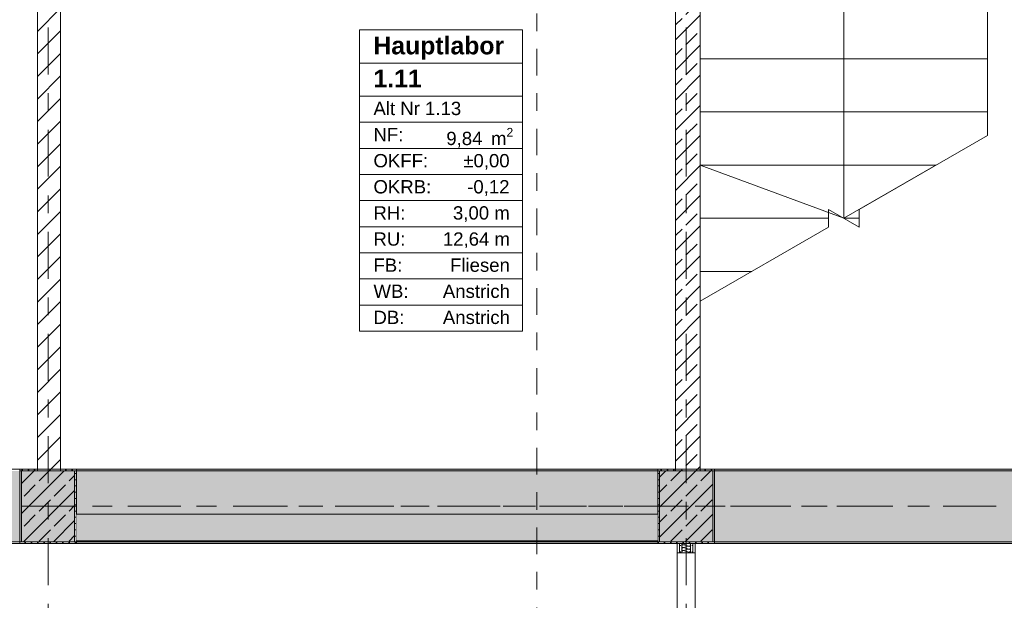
# Model space of a CAD drawing. Header units: metres. Extents: x -3.6 to 84.5, y -11 to 16.8.
# Tile 53 of 256: x 7.6 to 13.1, y 7.8 to 11. Entities that reach past the tile are written whole.
import ezdxf

# ---------------------------------------------------------------- set-up
doc = ezdxf.new("R2010")
doc.units = ezdxf.units.M
doc.header["$MEASUREMENT"] = 0
for name, pattern in [('Achse', [0.2, 0.1, -0.05, 0, -0.05]), ('Schnittlinie', [0.3, 0.15, -0.075, 0, -0.075]), ('Strichlinie doppelt', [0.546806, 0.264583, -0.105833, 0.070556, -0.105833]), ('Wipeout_Contour', [1, 0, -1])]:
    doc.linetypes.add(name, pattern=pattern)
for name, color, linetype in [('201a - Marker.Schnitt - optisch Grundriss', 7, 'Continuous'), ('401 - Zone.Raum_ Raumbegrenzung_ Whg.', 7, 'Continuous'), ('451 - Universal.Achsen Raster', 7, 'Continuous'), ('605 - Struktur.Wand Innen', 7, 'Continuous'), ('607 - Struktur.Stütze', 7, 'Continuous'), ('608 - Struktur.Träger', 7, 'Continuous'), ('610 - Struktur.Treppe_ Rampe', 7, 'Continuous')]:
    doc.layers.add(name, color=color, linetype=linetype)
doc.styles.add('ERSTELLTER_STIL_1', font='txt')
doc.styles.add('ERSTELLTER_STIL_2', font='txt')
pattern_1 = [(45, (0, 0), (-0.08485281, 0.08485281), []), (45, (-0.04243, 0.04243), (-0.08485281, 0.08485281), [0.09, -0.03])]
pattern_2 = [(45, (0, 0), (-0.01767767, 0.01767767), [0, -0.025])]

# ---------------------------------------------------------------- blocks, each defined once
blk = doc.blocks.new('*X125')
at = {"layer": '605 - Struktur.Wand Innen', "color": 7, "linetype": 'Continuous', "lineweight": 5}
for p, q in [((11.3133, 8.0833), (11.3399, 8.09)), ((11.3133, 8.0833), (11.3467, 8.075)), ((11.3133, 8.0667), (11.3467, 8.075)), ((11.3133, 8.0667), (11.3467, 8.0583)), ((11.3133, 8.05), (11.3467, 8.0583)), ((11.3133, 8.05), (11.3467, 8.0417)), ((11.3299, 8.0375), (11.3467, 8.0417))]:
    blk.add_line(p, q, dxfattribs=at)
for centre, start, end in [((11.3133, 8.075), 90, 180), ((11.3133, 8.075), 180, 270), ((11.3133, 8.0583), 90, 180), ((11.3133, 8.0583), 180, 270), ((11.3133, 8.0917), 191.6614, 270), ((11.3467, 8.0833), 270, 0), ((11.3467, 8.0667), 0, 90), ((11.3467, 8.0667), 270, 0), ((11.3467, 8.05), 0, 90), ((11.3467, 8.0833), 0, 52.9274), ((11.3133, 8.0417), 90, 180), ((11.3133, 8.0417), 180, 210.1414), ((11.3467, 8.05), 270, 0), ((11.3467, 8.0333), 29.8588, 90)]:
    blk.add_arc(centre, 0.00833, start, end, dxfattribs=at)

msp = doc.modelspace()

# ---------------------------------------------------------------- hatches: boundary and pattern name
at = {"layer": '605 - Struktur.Wand Innen', "linetype": 'Continuous', "lineweight": 0, "true_color": 0x000000}
h = msp.add_hatch(dxfattribs=at)
h.set_pattern_fill('Beton__Stahlbeton_0001', color=18, style=0, pattern_type=2)
h.set_pattern_definition(pattern_1)
h.paths.add_polyline_path([(11.41, 13), (11.27, 13), (11.27, 8.5), (11.41, 8.5)])
h = msp.add_hatch(dxfattribs=at)
h.set_pattern_fill('Gips_0001', color=18, style=0, pattern_type=2)
h.set_pattern_definition(pattern_2)
h.paths.add_polyline_path([(11.2925, 8.09), (11.28, 8.09), (11.28, 8.0375), (11.2925, 8.0375)])
h = msp.add_hatch(dxfattribs=at)
h.set_pattern_fill('Gips_0001', color=18, style=0, pattern_type=2)
h.set_pattern_definition(pattern_2)
h.paths.add_polyline_path([(11.2925, 8.09), (11.2925, 8.0375), (11.305, 8.0375), (11.305, 8.09)])
h = msp.add_hatch(dxfattribs=at)
h.set_pattern_fill('Gips_0001', color=18, style=0, pattern_type=2)
h.set_pattern_definition(pattern_2)
h.paths.add_polyline_path([(11.355, 8.09), (11.355, 8.0375), (11.3675, 8.0375), (11.3675, 8.09)])
h = msp.add_hatch(dxfattribs=at)
h.set_pattern_fill('Gips_0001', color=18, style=0, pattern_type=2)
h.set_pattern_definition(pattern_2)
h.paths.add_polyline_path([(11.3675, 8.0375), (11.38, 8.0375), (11.38, 8.09), (11.3675, 8.09)])
at = {"layer": '607 - Struktur.Stütze', "linetype": 'Continuous', "lineweight": 0, "true_color": 0x000000}
h = msp.add_hatch(dxfattribs=at)
h.set_pattern_fill('Gips_0001', color=18, style=0, pattern_type=2)
h.set_pattern_definition(pattern_2)
h.paths.add_polyline_path([(7.57, 8.51), (7.57, 8.09), (7.89, 8.09), (7.89, 8.51), (7.8, 8.51), (7.8, 8.5), (7.88, 8.5), (7.88, 8.1), (7.58, 8.1), (7.58, 8.5), (7.67, 8.5), (7.67, 8.51)])
h = msp.add_hatch(dxfattribs=at)
h.set_pattern_fill('Beton__Stahlbeton_0001', color=18, style=0, pattern_type=2)
h.set_pattern_definition(pattern_1)
h.paths.add_polyline_path([(7.58, 8.1), (7.88, 8.1), (7.88, 8.5), (7.58, 8.5)])
h = msp.add_hatch(dxfattribs=at)
h.set_pattern_fill('Gips_0001', color=18, style=0, pattern_type=2)
h.set_pattern_definition(pattern_2)
h.paths.add_polyline_path([(11.17, 8.09), (11.49, 8.09), (11.49, 8.51), (11.41, 8.51), (11.41, 8.5), (11.48, 8.5), (11.48, 8.1), (11.18, 8.1), (11.18, 8.5), (11.27, 8.5), (11.27, 8.51), (11.17, 8.51)])
h = msp.add_hatch(dxfattribs=at)
h.set_pattern_fill('Beton__Stahlbeton_0001', color=18, style=0, pattern_type=2)
h.set_pattern_definition(pattern_1)
h.paths.add_polyline_path([(11.18, 8.1), (11.48, 8.1), (11.48, 8.5), (11.18, 8.5)])
at = {"layer": '608 - Struktur.Träger', "linetype": 'Continuous', "lineweight": 0, "true_color": 0x000000}
h = msp.add_hatch(dxfattribs=at)
h.set_pattern_fill('Gips_0001', color=18, style=0, pattern_type=2)
h.set_pattern_definition(pattern_2)
h.paths.add_polyline_path([(11.17, 8.51), (7.89, 8.51), (7.89, 8.5), (11.17, 8.5)])
h = msp.add_hatch(dxfattribs=at)
h.set_pattern_fill('Gips_0001', color=18, style=0, pattern_type=2)
h.set_pattern_definition(pattern_2)
h.paths.add_polyline_path([(11.49, 8.5), (14.77, 8.5), (14.77, 8.51), (11.49, 8.51)])
h = msp.add_hatch(dxfattribs=at)
h.set_pattern_fill('Gips_0001', color=18, style=0, pattern_type=2)
h.set_pattern_definition(pattern_2)
h.paths.add_polyline_path([(11.49, 8.1), (11.49, 8.09), (14.77, 8.09), (14.77, 8.1)])

# ---------------------------------------------------------------- linework, layer by layer
at = {"layer": '401 - Zone.Raum_ Raumbegrenzung_ Whg.', "color": 7, "linetype": 'Continuous', "lineweight": 9}
for p, q in [((10.407, 10.9869), (9.4873, 10.9869)), ((9.4873, 10.9869), (9.4873, 9.2878)), ((9.4873, 10.9869), (10.407, 10.9869)), ((9.4873, 10.8003), (9.4873, 10.9869)), ((10.407, 9.2878), (10.407, 10.9869)), ((10.407, 10.9869), (10.407, 10.8003)), ((10.407, 10.8003), (9.4873, 10.8003)), ((9.4873, 10.8003), (10.407, 10.8003)), ((9.4873, 10.6137), (9.4873, 10.8003)), ((10.407, 10.8003), (10.407, 10.6137)), ((10.407, 10.6137), (9.4873, 10.6137)), ((9.4873, 10.6137), (10.407, 10.6137)), ((9.4873, 10.4664), (9.4873, 10.6137)), ((10.407, 10.6137), (10.407, 10.4664)), ((10.407, 10.4664), (9.4873, 10.4664)), ((9.4873, 10.4664), (10.407, 10.4664)), ((9.4873, 10.3191), (9.4873, 10.4664)), ((10.407, 10.4664), (10.407, 10.3191)), ((10.407, 10.3191), (9.4873, 10.3191)), ((9.4873, 10.3191), (10.407, 10.3191)), ((9.4873, 10.1717), (9.4873, 10.3191)), ((10.407, 10.3191), (10.407, 10.1717)), ((10.407, 10.1717), (9.4873, 10.1717)), ((9.4873, 10.1717), (10.407, 10.1717)), ((9.4873, 10.0244), (9.4873, 10.1717)), ((10.407, 10.1717), (10.407, 10.0244)), ((10.407, 10.0244), (9.4873, 10.0244)), ((9.4873, 10.0244), (10.407, 10.0244)), ((9.4873, 9.8771), (9.4873, 10.0244)), ((10.407, 10.0244), (10.407, 9.8771)), ((10.407, 9.8771), (9.4873, 9.8771)), ((9.4873, 9.8771), (10.407, 9.8771)), ((9.4873, 9.7298), (9.4873, 9.8771)), ((10.407, 9.8771), (10.407, 9.7298)), ((10.407, 9.7298), (9.4873, 9.7298)), ((9.4873, 9.7298), (10.407, 9.7298)), ((9.4873, 9.5825), (9.4873, 9.7298)), ((10.407, 9.7298), (10.407, 9.5825)), ((10.407, 9.5825), (9.4873, 9.5825)), ((9.4873, 9.5825), (10.407, 9.5825)), ((9.4873, 9.4351), (9.4873, 9.5825)), ((10.407, 9.5825), (10.407, 9.4351)), ((10.407, 9.4351), (9.4873, 9.4351)), ((9.4873, 9.4351), (10.407, 9.4351)), ((9.4873, 9.2878), (9.4873, 9.4351)), ((10.407, 9.4351), (10.407, 9.2878)), ((9.4873, 9.2878), (10.407, 9.2878)), ((10.407, 9.2878), (9.4873, 9.2878))]:
    msp.add_line(p, q, dxfattribs=at)
at = {"layer": '451 - Universal.Achsen Raster', "color": 160, "linetype": 'Strichlinie doppelt', "lineweight": 9, "true_color": 0x3232ff}
for p, q in [((11.33, -10.585), (11.33, 16.355)), ((64.935, 8.3), (-3.175, 8.3))]:
    msp.add_line(p, q, dxfattribs=at)
at = {"layer": '605 - Struktur.Wand Innen', "color": 7, "linetype": 'Continuous', "lineweight": 5}
for p, q in [((11.2925, 8.09), (11.2925, 8.0375)), ((11.305, 8.09), (11.305, 8.0375)), ((11.355, 8.0375), (11.355, 8.09)), ((11.3675, 8.0375), (11.3675, 8.09)), ((11.2925, 8.0375), (11.28, 8.0375)), ((11.305, 8.0375), (11.2925, 8.0375)), ((11.355, 8.0375), (11.305, 8.0375)), ((11.3675, 8.0375), (11.355, 8.0375)), ((11.38, 8.0375), (11.3675, 8.0375))]:
    msp.add_line(p, q, dxfattribs=at)
at = {"layer": '605 - Struktur.Wand Innen', "color": 7, "linetype": 'Continuous', "lineweight": 13}
for p, q in [((11.28, 8.0375), (11.28, 6.0625)), ((11.38, 6.0625), (11.38, 8.0375))]:
    msp.add_line(p, q, dxfattribs=at)
at = {"layer": '605 - Struktur.Wand Innen', "color": 7, "linetype": 'Continuous', "lineweight": 18, "flags": 128}
for points in [[(11.27, 13), (11.27, 8.5)], [(11.41, 8.5), (11.41, 13)]]:
    msp.add_lwpolyline(points, dxfattribs=at)
at = {"layer": '605 - Struktur.Wand Innen', "color": 7, "linetype": 'Continuous', "lineweight": 5, "flags": 128}
for points in [[(11.28, 8.09), (11.28, 8.0375)], [(11.38, 8.0375), (11.38, 8.09)]]:
    msp.add_lwpolyline(points, dxfattribs=at)
at = {"layer": '607 - Struktur.Stütze', "color": 7, "linetype": 'Continuous', "lineweight": 5, "flags": 128}
for points in [[(7.67, 8.51), (7.57, 8.51), (7.57, 8.09), (7.89, 8.09), (7.89, 8.51), (7.8, 8.51)], [(11.27, 8.51), (11.17, 8.51), (11.17, 8.09), (11.49, 8.09), (11.49, 8.51), (11.41, 8.51)]]:
    msp.add_lwpolyline(points, dxfattribs=at)
at = {"layer": '607 - Struktur.Stütze', "color": 7, "linetype": 'Continuous', "lineweight": 13, "flags": 128}
for points in [[(7.58, 8.1), (7.88, 8.1), (7.88, 8.5), (7.58, 8.5)], [(11.18, 8.1), (11.48, 8.1), (11.48, 8.5), (11.18, 8.5)]]:
    msp.add_lwpolyline(points, close=True, dxfattribs=at)
at = {"layer": '608 - Struktur.Träger', "color": 7, "linetype": 'Continuous', "lineweight": 5}
for p, q in [((7.89, 8.51), (7.89, 8.5)), ((11.17, 8.51), (7.89, 8.51)), ((11.17, 8.51), (11.17, 8.5)), ((11.49, 8.51), (11.49, 8.5)), ((14.77, 8.51), (11.49, 8.51)), ((11.49, 8.1), (11.49, 8.09)), ((14.77, 8.09), (11.49, 8.09))]:
    msp.add_line(p, q, dxfattribs=at)
at = {"layer": '608 - Struktur.Träger', "color": 7, "linetype": 'Continuous', "lineweight": 13}
for p, q in [((11.17, 8.5), (7.89, 8.5)), ((11.49, 8.5), (11.17, 8.5)), ((14.77, 8.5), (11.49, 8.5))]:
    msp.add_line(p, q, dxfattribs=at)
at = {"layer": '608 - Struktur.Träger', "color": 7, "linetype": 'Achse', "lineweight": 9}
msp.add_line((0.38, 8.3), (61.88, 8.3), dxfattribs=at)
at = {"layer": '610 - Struktur.Treppe_ Rampe', "color": 7, "linetype": 'Continuous', "lineweight": 13}
for p, q in [((11.41, 12.025), (11.41, 9.4573)), ((13.03, 10.3926), (13.03, 12.025))]:
    msp.add_line(p, q, dxfattribs=at)
at = {"layer": '610 - Struktur.Treppe_ Rampe', "color": 7, "linetype": 'Continuous', "lineweight": 18}
for p, q in [((12.22, 12.025), (12.22, 9.925)), ((11.41, 11.125), (11.41, 10.825)), ((13.03, 10.825), (13.03, 11.125)), ((11.41, 10.825), (13.03, 10.825)), ((13.03, 10.825), (11.41, 10.825)), ((11.41, 10.825), (11.41, 10.525)), ((13.03, 10.525), (13.03, 10.825)), ((11.41, 10.525), (13.03, 10.525)), ((13.03, 10.525), (11.41, 10.525)), ((11.41, 10.525), (11.41, 10.225)), ((13.03, 10.3926), (13.03, 10.525)), ((13.03, 10.3926), (12.3066, 9.975)), ((11.41, 10.225), (12.7396, 10.225)), ((12.7396, 10.225), (11.41, 10.225)), ((11.41, 10.225), (11.41, 9.925)), ((11.41, 10.225), (12.22, 9.925)), ((12.22, 9.925), (12.7396, 10.225)), ((12.3066, 9.875), (12.1334, 9.975)), ((12.1334, 9.975), (12.1334, 9.875)), ((12.3066, 9.975), (12.3066, 9.875)), ((11.41, 9.925), (12.1334, 9.925)), ((12.1334, 9.925), (11.41, 9.925)), ((11.41, 9.925), (11.41, 9.625)), ((12.22, 9.925), (12.3066, 9.925)), ((12.3066, 9.925), (12.22, 9.925)), ((12.1334, 9.875), (11.41, 9.4573)), ((11.41, 9.625), (11.7004, 9.625)), ((11.7004, 9.625), (11.41, 9.625)), ((11.41, 9.625), (11.41, 9.4573))]:
    msp.add_line(p, q, dxfattribs=at)

# ---------------------------------------------------------------- block references
at = {"layer": '605 - Struktur.Wand Innen', "color": 7, "lineweight": 18}
msp.add_blockref('*X125', (0, 0), dxfattribs=at)

# ---------------------------------------------------------------- texts
at = {"layer": '401 - Zone.Raum_ Raumbegrenzung_ Whg.', "color": 7, "lineweight": 9, "attachment_point": 1}
for s, insert, char_height, style in [('\\A1;{\\pqj;\\pt0;\\fArial|b1|i0|c0|p38;Hauptlabor }', (9.5659, 10.9493), 0.1, 'ERSTELLTER_STIL_1'), ('\\A1;{\\pqj;\\pt0;\\fArial|b1|i0|c0|p38;}', (10.3284, 10.9722), 0.1, 'ERSTELLTER_STIL_1'), ('\\A1;{\\pqj;\\pt0;\\fArial|b1|i0|c0|p38;}', (10.3284, 10.7856), 0.1, 'ERSTELLTER_STIL_1'), ('\\A1;{\\pql;\\pt0;\\fArial|b1|i0|c0|p38;1.11}', (9.5659, 10.7627), 0.1, 'ERSTELLTER_STIL_1'), ('\\A1;{\\pqj;\\pt0;\\fArial|b0|i0|c0|p38;Alt Nr 1.13}', (9.5659, 10.5818), 0.075, 'ERSTELLTER_STIL_2'), ('\\A1;{\\pqj;\\pt0;\\fArial|b0|i0|c0|p38;}', (10.3284, 10.599), 0.075, 'ERSTELLTER_STIL_2'), ('\\A1;{\\pqj;\\pt0;\\fArial|b0|i0|c0|p38;NF: }', (9.5659, 10.4345), 0.075, 'ERSTELLTER_STIL_2'), ('\\A1;{\\pqj;\\pt0;\\fArial|b0|i0|c0|p38;OKFF: }', (9.5659, 10.2872), 0.075, 'ERSTELLTER_STIL_2'), ('\\A1;{\\pql;\\pt0,0.05;\\fArial|b0|i0|c0|p38;9,84\\fArial|b0|i0|c0|p38;\\A1{\\H.66x;\\S^  ;}\\fArial|b0|i0|c0|p38; m\\fArial|b0|i0|c0|p38;\\A1{\\H.66x;\\S2^  ;}}', (9.9768, 10.4345), 0.075, 'ERSTELLTER_STIL_2'), ('\\A1;{\\pqj;\\pt0;\\fArial|b0|i0|c0|p38;±0,00}', (10.0726, 10.2872), 0.075, 'ERSTELLTER_STIL_2'), ('\\A1;{\\pqj;\\pt0;\\fArial|b0|i0|c0|p38;OKRB: }', (9.5659, 10.1399), 0.075, 'ERSTELLTER_STIL_2'), ('\\A1;{\\pqj;\\pt0;\\fArial|b0|i0|c0|p38;-0,12}', (10.0946, 10.1399), 0.075, 'ERSTELLTER_STIL_2'), ('\\A1;{\\pqj;\\pt0;\\fArial|b0|i0|c0|p38;RH: }', (9.5659, 9.9926), 0.075, 'ERSTELLTER_STIL_2'), ('\\A1;{\\pqj;\\pt0;\\fArial|b0|i0|c0|p38;3,00 m}', (10.0144, 9.9926), 0.075, 'ERSTELLTER_STIL_2'), ('\\A1;{\\pqj;\\pt0;\\fArial|b0|i0|c0|p38;RU: }', (9.5659, 9.8452), 0.075, 'ERSTELLTER_STIL_2'), ('\\A1;{\\pqj;\\pt0;\\fArial|b0|i0|c0|p38;12,64 m}', (9.9574, 9.8452), 0.075, 'ERSTELLTER_STIL_2'), ('\\A1;{\\pqj;\\pt0;\\fArial|b0|i0|c0|p38;FB: }', (9.5659, 9.6979), 0.075, 'ERSTELLTER_STIL_2'), ('\\A1;{\\pqj;\\pt0;\\fArial|b0|i0|c0|p38;Fliesen}', (9.9979, 9.6979), 0.075, 'ERSTELLTER_STIL_2'), ('\\A1;{\\pqj;\\pt0;\\fArial|b0|i0|c0|p38;WB: }', (9.5659, 9.5506), 0.075, 'ERSTELLTER_STIL_2'), ('\\A1;{\\pqj;\\pt0;\\fArial|b0|i0|c0|p38;Anstrich}', (9.9574, 9.5506), 0.075, 'ERSTELLTER_STIL_2'), ('\\A1;{\\pqj;\\pt0;\\fArial|b0|i0|c0|p38;DB: }', (9.5659, 9.4033), 0.075, 'ERSTELLTER_STIL_2'), ('\\A1;{\\pqj;\\pt0;\\fArial|b0|i0|c0|p38;Anstrich}', (9.9574, 9.4033), 0.075, 'ERSTELLTER_STIL_2')]:
    msp.add_mtext(s, dxfattribs=dict(at, insert=insert, char_height=char_height, style=style))

# ---------------------------------------------------------------- next in the draw order: wipeouts: each hides what was drawn before it
at = {"color": 254, "linetype": 'Wipeout_Contour', "lineweight": 0, "ltscale": 51.072813}
msp.add_wipeout([(7.67, 11.775), (7.67, 8.5), (7.8, 8.5), (7.8, 11.775)], dxfattribs=at).dxf.layer = '605 - Struktur.Wand Innen'
at = {"color": 254, "linetype": 'Wipeout_Contour', "lineweight": 0, "ltscale": 50.326305}
msp.add_wipeout([(11.17, 8.2555), (7.89, 8.2555), (7.89, 8.105), (11.17, 8.105)], dxfattribs=at).dxf.layer = '605 - Struktur.Wand Innen'

# ---------------------------------------------------------------- next in the draw order: hatches: boundary and pattern name
at = {"layer": '605 - Struktur.Wand Innen', "linetype": 'Continuous', "lineweight": 0, "true_color": 0x000000}
h = msp.add_hatch(dxfattribs=at)
h.set_pattern_fill('MW_Ziegel_0001', color=18, style=0, pattern_type=2)
h.set_pattern_definition([(45, (0, 0), (-0.0636396, 0.0636396), [])])
h.paths.add_polyline_path([(7.67, 11.775), (7.67, 8.5), (7.8, 8.5), (7.8, 11.775)])
at = {"layer": '608 - Struktur.Träger', "linetype": 'Continuous', "lineweight": 0, "true_color": 0x000000}
h = msp.add_hatch(dxfattribs=at)
h.set_pattern_fill('Beton__Stahlbeton_0001', color=18, style=0, pattern_type=2)
h.set_pattern_definition(pattern_1)
h.paths.add_polyline_path([(0.69, 8.5), (0.38, 8.5), (0.38, 8.1), (0.69, 8.1), (7.57, 8.1), (7.89, 8.1), (11.17, 8.1), (11.49, 8.1), (14.77, 8.1), (15.09, 8.1), (18.37, 8.1), (18.69, 8.1), (25.57, 8.1), (25.89, 8.1), (32.77, 8.1), (33.09, 8.1), (39.97, 8.1), (40.29, 8.1), (47.17, 8.1), (47.49, 8.1), (50.77, 8.1), (51.09, 8.1), (54.37, 8.1), (54.69, 8.1), (61.57, 8.1), (61.88, 8.1), (61.88, 8.5), (61.57, 8.5), (58.08, 8.5), (58.03, 8.5), (54.69, 8.5), (54.37, 8.5), (51.09, 8.5), (50.77, 8.5), (47.49, 8.5), (47.17, 8.5), (43.8, 8.5), (43.65, 8.5), (40.29, 8.5), (39.97, 8.5), (36.59, 8.5), (36.4575, 8.5), (33.09, 8.5), (32.77, 8.5), (29.3875, 8.5), (29.255, 8.5), (25.89, 8.5), (25.57, 8.5), (22.25, 8.5), (22.03, 8.5), (18.69, 8.5), (18.37, 8.5), (15.09, 8.5), (14.77, 8.5), (11.49, 8.5), (11.17, 8.5), (7.89, 8.5), (7.57, 8.5)])
h = msp.add_hatch(dxfattribs=at)
h.set_pattern_fill('Gips_0001', color=18, style=0, pattern_type=2)
h.set_pattern_definition(pattern_2)
h.paths.add_polyline_path([(7.89, 8.09), (11.17, 8.09), (11.17, 8.1), (7.89, 8.1)])

# ---------------------------------------------------------------- next in the draw order: linework, layer by layer
at = {"layer": '201a - Marker.Schnitt - optisch Grundriss', "color": 7, "linetype": 'Schnittlinie', "lineweight": 13}
msp.add_line((10.488, 14.48), (10.488, -0.78), dxfattribs=at)
at = {"layer": '451 - Universal.Achsen Raster', "color": 160, "linetype": 'Strichlinie doppelt', "lineweight": 9, "true_color": 0x3232ff}
msp.add_line((7.73, -10.585), (7.73, 16.355), dxfattribs=at)
at = {"layer": '605 - Struktur.Wand Innen', "color": 7, "linetype": 'Continuous', "lineweight": 18, "flags": 128}
for points in [[(7.67, 11.775), (7.67, 8.5)], [(7.8, 8.5), (7.8, 11.1055)]]:
    msp.add_lwpolyline(points, dxfattribs=at)
at = {"layer": '605 - Struktur.Wand Innen', "color": 7, "linetype": 'Continuous', "lineweight": 13, "flags": 128}
for points in [[(11.17, 8.2555), (7.89, 8.2555)], [(7.89, 8.105), (11.17, 8.105)]]:
    msp.add_lwpolyline(points, dxfattribs=at)
at = {"layer": '608 - Struktur.Träger', "color": 7, "linetype": 'Continuous', "lineweight": 13}
for p, q in [((0.38, 8.51), (61.88, 8.51)), ((7.89, 8.5), (7.57, 8.5)), ((0.38, 8.09), (61.88, 8.09))]:
    msp.add_line(p, q, dxfattribs=at)
at = {"layer": '608 - Struktur.Träger', "color": 7, "linetype": 'Continuous', "lineweight": 5}
for p, q in [((7.89, 8.1), (7.89, 8.09)), ((11.17, 8.09), (7.89, 8.09)), ((11.17, 8.1), (11.17, 8.09))]:
    msp.add_line(p, q, dxfattribs=at)
at = {"layer": '608 - Struktur.Träger', "color": 7, "linetype": 'Continuous', "lineweight": 13, "flags": 128}
msp.add_lwpolyline([(61.88, 8.1), (61.57, 8.1), (54.69, 8.1), (54.37, 8.1), (51.09, 8.1), (50.77, 8.1), (47.49, 8.1), (47.17, 8.1), (40.29, 8.1), (39.97, 8.1), (33.09, 8.1), (32.77, 8.1), (25.89, 8.1), (25.57, 8.1), (18.69, 8.1), (18.37, 8.1), (15.09, 8.1), (14.77, 8.1), (11.49, 8.1), (11.17, 8.1), (7.89, 8.1), (7.57, 8.1), (0.69, 8.1), (0.38, 8.1)], dxfattribs=at)

doc.saveas('drawing.dxf')
